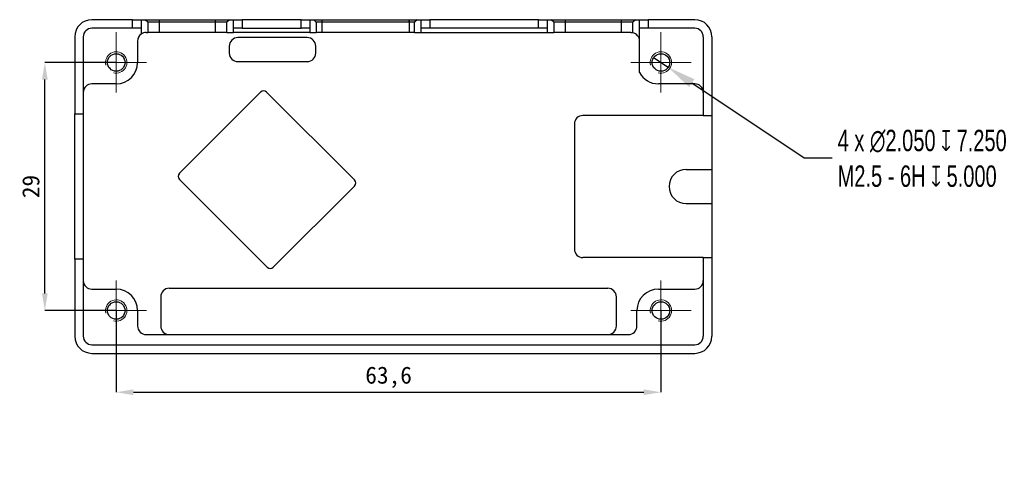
# Model space of a CAD drawing. Header units: millimetres. Extents: x 1616 to 1731, y 2339 to 2393.
import ezdxf

# ---------------------------------------------------------------- set-up
doc = ezdxf.new("R2010")
doc.units = ezdxf.units.MM
doc.styles.add('SLDTEXTSTYLE2', font='TXT', dxfattribs={"width": 0.7})
doc.styles.add('黑体高度2mm', font='simhei.ttf', dxfattribs={"height": 2})
doc.dimstyles.new('SLDDIMSTYLE1', dxfattribs={"dimtxt": 2.5, "dimasz": 3.302, "dimexe": 0, "dimexo": 0.0625, "dimtad": 0, "dimtih": 1, "dimtoh": 1, "dimdec": 3, "dimrnd": 1e-09, "dimzin": 4, "dimdsep": 46, "dimtxsty": 'SLDTEXTSTYLE2', "dimblk1": 'NONE', "dimsah": 1, "dimcen": 0, "dimadec": 0, "dimazin": 1, "dimtfac": 1, "dimtdec": 3, "dimtmove": 0, "dimatfit": 3, "dimldrblk": 'NONE', "dimfxl": 1, "dimfrac": 2, "dimtolj": 1, "dimtzin": 12, "dimarcsym": 0})
doc.dimstyles.new('红色高度2mm', dxfattribs={"dimtxt": 2, "dimasz": 2, "dimexe": 0, "dimexo": 0, "dimtad": 1, "dimdec": 1, "dimtxsty": '黑体高度2mm', "dimcen": 2.5, "dimclrd": 1, "dimclre": 1, "dimclrt": 1, "dimadec": 0, "dimazin": 0, "dimtfac": 1, "dimtdec": 1, "dimtmove": 0, "dimatfit": 3, "dimfxl": 1, "dimarcsym": 0})

# ---------------------------------------------------------------- blocks, each defined once
blk = doc.blocks.new('*D6')
at = {"color": 0, "linetype": 'Continuous', "lineweight": -2, "transparency": 16777216}
for p, q in [((1690.5, 2388.39), (1692.2, 2387.25)), ((1708.06, 2376.62), (1694.94, 2385.41)), ((1711.36, 2376.62), (1708.06, 2376.62))]:
    blk.add_line(p, q, dxfattribs=at)
at = {"color": 0, "linetype": 'Continuous', "transparency": 16777216}
blk.add_solid([(1695.25, 2385.87), (1694.64, 2384.95), (1692.2, 2387.25)], dxfattribs=at)
at = {"layer": 'Defpoints', "color": 0, "linetype": 'Continuous', "transparency": 16777216}
for p in [(1690.5, 2388.39), (1692.2, 2387.25)]:
    blk.add_point(p, dxfattribs=at)
at = {"color": 0, "linetype": 'Continuous', "lineweight": 18, "transparency": 16777216, "insert": (1711.98, 2379.95), "char_height": 2.5, "attachment_point": 1, "style": 'SLDTEXTSTYLE2'}
blk.add_mtext('\\A1;4 x ∅2.050 {\\fGDT;x} 7.250\\PM2.5 - 6H {\\fGDT;x} 5.000\\P', dxfattribs=at)
blk = doc.blocks.new('_None')
blk = doc.blocks.new('SW_CENTERMARKSYMBOL_0')
at = {"color": 0, "linetype": 'Continuous', "lineweight": 18}
for p, q in [((0, 2.5), (0, 3.525)), ((0, 0), (0, 2.5)), ((-2.5, 0), (-3.525, 0)), ((0, 0), (-2.5, 0)), ((0, 0), (0, -2.5)), ((0, 0), (2.5, 0)), ((2.5, 0), (3.525, 0)), ((0, -2.5), (0, -3.525))]:
    blk.add_line(p, q, dxfattribs=at)
blk = doc.blocks.new('SW_CENTERMARKSYMBOL_1')
at = {"color": 0, "linetype": 'Continuous', "lineweight": 18}
for p, q in [((0, 2.5), (0, 3.525)), ((0, 0), (0, 2.5)), ((-2.5, 0), (-3.525, 0)), ((0, 0), (-2.5, 0)), ((0, 0), (0, -2.5)), ((0, 0), (2.5, 0)), ((2.5, 0), (3.525, 0)), ((0, -2.5), (0, -3.525))]:
    blk.add_line(p, q, dxfattribs=at)
blk = doc.blocks.new('SW_CENTERMARKSYMBOL_2')
at = {"color": 0, "linetype": 'Continuous', "lineweight": 18}
for p, q in [((0, 2.5), (0, 3.525)), ((0, 0), (0, 2.5)), ((-2.5, 0), (-3.525, 0)), ((0, 0), (-2.5, 0)), ((0, 0), (0, -2.5)), ((0, 0), (2.5, 0)), ((2.5, 0), (3.525, 0)), ((0, -2.5), (0, -3.525))]:
    blk.add_line(p, q, dxfattribs=at)
blk = doc.blocks.new('SW_CENTERMARKSYMBOL_3')
at = {"color": 0, "linetype": 'Continuous', "lineweight": 18}
for p, q in [((0, 2.5), (0, 3.525)), ((0, 0), (0, 2.5)), ((-2.5, 0), (-3.525, 0)), ((0, 0), (-2.5, 0)), ((0, 0), (0, -2.5)), ((0, 0), (2.5, 0)), ((2.5, 0), (3.525, 0)), ((0, -2.5), (0, -3.525))]:
    blk.add_line(p, q, dxfattribs=at)
blk = doc.blocks.new('*D7')
at = {"color": 1, "lineweight": -2, "transparency": 16777216}
for p, q in [((1627.75, 2358.82), (1627.75, 2349.27)), ((1691.35, 2358.82), (1691.35, 2349.27)), ((1629.75, 2349.27), (1689.35, 2349.27))]:
    blk.add_line(p, q, dxfattribs=at)
at = {"color": 1, "transparency": 16777216}
for points in [[(1629.75, 2349.61), (1629.75, 2348.94), (1627.75, 2349.27)], [(1689.35, 2349.61), (1689.35, 2348.94), (1691.35, 2349.27)]]:
    blk.add_solid(points, dxfattribs=at)
at = {"layer": 'Defpoints', "color": 0, "transparency": 16777216}
for p in [(1627.75, 2358.82), (1691.35, 2358.82), (1691.35, 2349.27)]:
    blk.add_point(p, dxfattribs=at)
at = {"color": 1, "transparency": 16777216, "insert": (1659.55, 2351.02), "char_height": 2, "attachment_point": 5, "style": '黑体高度2mm'}
blk.add_mtext('63,6', dxfattribs=at)
blk = doc.blocks.new('*D8')
at = {"color": 1, "lineweight": -2, "transparency": 16777216}
for p, q in [((1627.75, 2387.82), (1619.42, 2387.82)), ((1619.42, 2360.82), (1619.42, 2385.82)), ((1627.75, 2358.82), (1619.42, 2358.82))]:
    blk.add_line(p, q, dxfattribs=at)
at = {"color": 1, "transparency": 16777216}
for points in [[(1619.08, 2385.82), (1619.75, 2385.82), (1619.42, 2387.82)], [(1619.08, 2360.82), (1619.75, 2360.82), (1619.42, 2358.82)]]:
    blk.add_solid(points, dxfattribs=at)
at = {"layer": 'Defpoints', "color": 0, "transparency": 16777216}
for p in [(1619.42, 2387.82), (1627.75, 2387.82), (1627.75, 2358.82)]:
    blk.add_point(p, dxfattribs=at)
at = {"color": 1, "transparency": 16777216, "insert": (1617.79, 2373.32), "char_height": 2, "attachment_point": 5, "rotation": 90, "style": '黑体高度2mm'}
blk.add_mtext('29', dxfattribs=at)

msp = doc.modelspace()

# ---------------------------------------------------------------- linework, layer by layer
at = {"color": 7, "linetype": 'Continuous', "lineweight": 25}
for p, q in [((1629.6509, 2392.8207), (1624.9009, 2392.8207)), ((1629.6509, 2391.8207), (1629.6509, 2392.8207)), ((1629.6509, 2392.8207), (1630.6509, 2392.8207)), ((1630.6509, 2392.8207), (1630.6509, 2391.8207)), ((1630.6509, 2392.8207), (1631.1309, 2392.8207)), ((1631.4309, 2392.5207), (1631.1309, 2392.8207)), ((1631.1309, 2392.8207), (1632.7809, 2392.8207)), ((1631.4309, 2392.5207), (1631.4309, 2391.3207)), ((1632.7809, 2392.5207), (1631.4309, 2392.5207)), ((1632.7809, 2392.8207), (1632.7809, 2392.5207)), ((1632.7809, 2392.8207), (1639.3209, 2392.8207)), ((1632.7809, 2392.5207), (1632.7809, 2391.3207)), ((1639.3209, 2392.5207), (1632.7809, 2392.5207)), ((1639.3209, 2392.8207), (1639.3209, 2392.5207)), ((1639.3209, 2392.8207), (1640.9709, 2392.8207)), ((1639.3209, 2392.5207), (1639.3209, 2391.3207)), ((1640.6709, 2392.5207), (1639.3209, 2392.5207)), ((1640.9709, 2392.8207), (1640.6709, 2392.5207)), ((1640.6709, 2391.3207), (1640.6709, 2392.5207)), ((1640.9709, 2392.8207), (1641.4509, 2392.8207)), ((1641.4509, 2391.8207), (1641.4509, 2392.8207)), ((1641.4509, 2392.8207), (1642.4509, 2392.8207)), ((1642.4509, 2392.8207), (1642.4509, 2391.8207)), ((1649.3509, 2392.8207), (1642.4509, 2392.8207)), ((1649.3509, 2391.8207), (1649.3509, 2392.8207)), ((1649.3509, 2392.8207), (1650.3509, 2392.8207)), ((1650.3509, 2392.8207), (1650.3509, 2391.8207)), ((1650.3509, 2392.8207), (1650.8088, 2392.8207)), ((1651.0751, 2392.5543), (1650.8088, 2392.8207)), ((1650.8088, 2392.8207), (1651.7387, 2392.8207)), ((1651.1088, 2392.4822), (1651.0751, 2392.5543)), ((1651.1088, 2392.5207), (1651.0751, 2392.5543)), ((1651.1088, 2392.4822), (1651.1088, 2392.5207)), ((1651.7409, 2392.5207), (1651.1088, 2392.5207)), ((1651.1088, 2392.4822), (1651.1088, 2391.3207)), ((1651.7387, 2392.8207), (1651.7409, 2392.5207)), ((1651.7387, 2392.8207), (1651.7446, 2392.8207)), ((1651.7409, 2392.4871), (1651.7409, 2392.5207)), ((1651.7457, 2392.5207), (1651.7409, 2392.5207)), ((1651.7446, 2392.8207), (1651.7457, 2392.5207)), ((1651.7446, 2392.8207), (1661.9561, 2392.8207)), ((1651.7457, 2392.4871), (1651.7457, 2392.5207)), ((1661.9561, 2392.5207), (1651.7457, 2392.5207)), ((1651.7457, 2392.4871), (1651.7457, 2391.3207)), ((1661.9561, 2392.8207), (1661.9561, 2392.5207)), ((1661.9561, 2392.8207), (1661.9626, 2392.8207)), ((1661.9561, 2392.4871), (1661.9561, 2392.5207)), ((1661.9609, 2392.5207), (1661.9561, 2392.5207)), ((1661.9561, 2392.4871), (1661.9561, 2391.3207)), ((1661.9609, 2392.5207), (1661.9626, 2392.8207)), ((1662.5931, 2392.5207), (1661.9609, 2392.5207)), ((1661.9609, 2392.4871), (1661.9609, 2392.5207)), ((1661.9626, 2392.8207), (1662.8931, 2392.8207)), ((1662.6267, 2392.5543), (1662.5931, 2392.4822)), ((1662.6267, 2392.5543), (1662.5931, 2392.5207)), ((1662.5931, 2392.4822), (1662.5931, 2392.5207)), ((1662.5931, 2391.3207), (1662.5931, 2392.4822)), ((1662.8931, 2392.8207), (1662.6267, 2392.5543)), ((1662.8931, 2392.8207), (1663.3509, 2392.8207)), ((1663.3509, 2391.8207), (1663.3509, 2392.8207)), ((1663.3509, 2392.8207), (1664.3509, 2392.8207)), ((1664.3509, 2392.8207), (1664.3509, 2391.8207)), ((1677.0509, 2392.8207), (1664.3509, 2392.8207)), ((1677.0509, 2391.8207), (1677.0509, 2392.8207)), ((1677.0509, 2392.8207), (1678.0509, 2392.8207)), ((1678.0509, 2392.8207), (1678.0509, 2391.8207)), ((1678.0509, 2392.8207), (1678.5308, 2392.8207)), ((1678.8308, 2392.5207), (1678.5308, 2392.8207)), ((1678.5308, 2392.8207), (1680.1808, 2392.8207)), ((1678.8308, 2392.5207), (1678.8308, 2391.3207)), ((1680.1808, 2392.5207), (1678.8308, 2392.5207)), ((1680.1808, 2392.8207), (1680.1808, 2392.5207)), ((1680.1808, 2392.8207), (1686.7208, 2392.8207)), ((1680.1808, 2392.5207), (1680.1808, 2391.3207)), ((1686.7208, 2392.5207), (1680.1808, 2392.5207)), ((1686.7208, 2392.8207), (1686.7208, 2392.5207)), ((1686.7208, 2392.8207), (1688.3708, 2392.8207)), ((1686.7208, 2392.5207), (1686.7208, 2391.3207)), ((1688.0708, 2392.5207), (1686.7208, 2392.5207)), ((1688.3708, 2392.8207), (1688.0708, 2392.5207)), ((1688.0708, 2391.2962), (1688.0708, 2392.5207)), ((1688.3708, 2392.8207), (1688.8509, 2392.8207)), ((1688.8509, 2391.8207), (1688.8509, 2392.8207)), ((1688.8509, 2392.8207), (1689.8509, 2392.8207)), ((1689.8509, 2392.8207), (1689.8509, 2391.8207)), ((1695.3009, 2392.8207), (1689.8509, 2392.8207)), ((1629.6509, 2391.8207), (1624.9009, 2391.8207)), ((1630.6509, 2391.8207), (1629.6509, 2391.8207)), ((1630.6509, 2391.8207), (1630.6509, 2391.1207)), ((1631.2509, 2391.3207), (1631.4309, 2391.3207)), ((1632.7809, 2391.3207), (1631.4309, 2391.3207)), ((1639.3209, 2391.3207), (1632.7809, 2391.3207)), ((1640.6709, 2391.3207), (1639.3209, 2391.3207)), ((1640.6709, 2391.3207), (1641.4509, 2391.3207)), ((1642.4509, 2391.8207), (1641.4509, 2391.8207)), ((1641.4509, 2391.3207), (1641.4509, 2391.8207)), ((1650.3509, 2391.3207), (1641.4509, 2391.3207)), ((1642.4509, 2391.8207), (1649.3509, 2391.8207)), ((1650.3509, 2391.8207), (1649.3509, 2391.8207)), ((1650.3509, 2391.8207), (1650.3509, 2391.3207)), ((1650.3509, 2391.3207), (1651.1088, 2391.3207)), ((1651.7457, 2391.3207), (1651.1088, 2391.3207)), ((1661.9561, 2391.3207), (1651.7457, 2391.3207)), ((1662.5931, 2391.3207), (1661.9561, 2391.3207)), ((1662.5931, 2391.3207), (1663.3509, 2391.3207)), ((1664.3509, 2391.8207), (1663.3509, 2391.8207)), ((1663.3509, 2391.3207), (1663.3509, 2391.8207)), ((1663.3509, 2391.3207), (1678.0509, 2391.3207)), ((1677.0509, 2391.8207), (1664.3509, 2391.8207)), ((1678.0509, 2391.8207), (1677.0509, 2391.8207)), ((1678.0509, 2391.8207), (1678.0509, 2391.3207)), ((1678.0509, 2391.3207), (1678.8308, 2391.3207)), ((1680.1808, 2391.3207), (1678.8308, 2391.3207)), ((1686.7208, 2391.3207), (1680.1808, 2391.3207)), ((1687.8509, 2391.3207), (1686.7208, 2391.3207)), ((1689.8509, 2391.8207), (1688.8509, 2391.8207)), ((1688.8509, 2386.6333), (1688.8509, 2391.8207)), ((1695.3009, 2391.8207), (1689.8509, 2391.8207)), ((1622.9009, 2390.8207), (1622.9009, 2381.8207)), ((1623.9009, 2390.8207), (1623.9009, 2381.8207)), ((1630.2509, 2390.3207), (1630.2509, 2387.8207)), ((1650.0509, 2390.7207), (1641.9509, 2390.7207)), ((1696.3009, 2390.8207), (1696.3009, 2381.6207)), ((1697.3009, 2390.8207), (1697.3009, 2381.6207)), ((1640.9509, 2389.7207), (1640.9509, 2388.9207)), ((1651.0509, 2388.9207), (1651.0509, 2389.7207)), ((1641.9509, 2387.9207), (1650.0509, 2387.9207)), ((1627.7509, 2385.3207), (1624.9009, 2385.3207)), ((1695.3009, 2385.3207), (1691.0509, 2385.3207)), ((1635.133, 2374.8621), (1644.6082, 2384.3374)), ((1645.3153, 2384.3374), (1655.5683, 2374.0843)), ((1622.9009, 2381.8207), (1623.9009, 2381.8207)), ((1622.9009, 2364.8207), (1622.9009, 2381.8207)), ((1623.9009, 2381.8207), (1623.9009, 2364.8207)), ((1696.3009, 2381.6207), (1682.2509, 2381.6207)), ((1696.3009, 2381.6207), (1697.3009, 2381.6207)), ((1697.3009, 2381.6207), (1697.3009, 2375.3207)), ((1681.2509, 2380.6207), (1681.2509, 2366.0207)), ((1694.3009, 2375.3207), (1697.3009, 2375.3207)), ((1697.3009, 2375.3207), (1697.3009, 2371.3207)), ((1645.386, 2363.902), (1635.133, 2374.155)), ((1655.5683, 2373.3772), (1646.0931, 2363.902)), ((1694.3009, 2371.3207), (1697.3009, 2371.3207)), ((1697.3009, 2371.3207), (1697.3009, 2365.0207)), ((1696.3009, 2365.0207), (1682.2509, 2365.0207)), ((1696.3009, 2365.0207), (1696.3009, 2355.8207)), ((1696.3009, 2365.0207), (1697.3009, 2365.0207)), ((1697.3009, 2365.0207), (1697.3009, 2355.8207)), ((1622.9009, 2364.8207), (1622.9009, 2355.8207)), ((1623.9009, 2364.8207), (1622.9009, 2364.8207)), ((1623.9009, 2364.8207), (1623.9009, 2355.8207)), ((1633.9509, 2361.4207), (1685.1509, 2361.4207)), ((1624.9009, 2361.3207), (1627.7509, 2361.3207)), ((1632.9509, 2360.4207), (1632.9509, 2357.0207)), ((1686.1509, 2357.0207), (1686.1509, 2360.4207)), ((1691.0509, 2361.3207), (1695.3009, 2361.3207)), ((1630.2509, 2358.8207), (1630.2509, 2357.0207)), ((1688.5509, 2357.0207), (1688.5509, 2358.8207)), ((1631.2509, 2356.0207), (1687.5509, 2356.0207)), ((1624.9009, 2354.8207), (1695.3009, 2354.8207)), ((1624.9009, 2353.8207), (1695.3009, 2353.8207))]:
    msp.add_line(p, q, dxfattribs=at)
for centre in [(1627.7509, 2387.8207), (1691.3509, 2387.8207), (1627.7509, 2358.8207), (1691.3509, 2358.8207)]:
    msp.add_circle(centre, 1.025, dxfattribs=at)
for centre, radius, start, end in [((1624.9009, 2390.8207), 2, 90, 180), ((1695.3009, 2390.8207), 2, 0, 90), ((1624.9009, 2390.8207), 1, 90, 180), ((1631.2509, 2390.3207), 1, 90, 126.869898), ((1687.8509, 2390.3207), 1, 0, 77.29684), ((1695.3009, 2390.8207), 1, 0, 90), ((1631.2509, 2390.3207), 1, 126.869898, 180), ((1641.9509, 2389.7207), 1, 90, 180), ((1650.0509, 2389.7207), 1, 0, 90), ((1641.9509, 2388.9207), 1, 180, 270), ((1650.0509, 2388.9207), 1, 270, 0), ((1627.7509, 2387.8207), 2.5, 270, 0), ((1691.0509, 2387.8207), 2.5, 208.357637, 270), ((1624.9009, 2384.3207), 1, 90, 180), ((1644.9617, 2383.9838), 0.5, 45, 135), ((1695.3009, 2384.3207), 1, 0, 90), ((1682.2509, 2380.6207), 1, 90, 180), ((1694.3009, 2373.3207), 2, 90, 270), ((1635.4865, 2374.5086), 0.5, 135, 225), ((1655.2148, 2373.7308), 0.5, 315, 45), ((1682.2509, 2366.0207), 1, 180, 270), ((1645.7396, 2364.2555), 0.5, 225, 315), ((1624.9009, 2362.3207), 1, 180, 270), ((1633.9509, 2360.4207), 1, 90, 180), ((1685.1509, 2360.4207), 1, 0, 90), ((1695.3009, 2362.3207), 1, 270, 0), ((1627.7509, 2358.8207), 2.5, 0, 90), ((1691.0509, 2358.8207), 2.5, 90, 180), ((1631.2509, 2357.0207), 1, 180, 270), ((1633.9509, 2357.0207), 1, 180, 270), ((1685.1509, 2357.0207), 1, 270, 0), ((1687.5509, 2357.0207), 1, 270, 0), ((1624.9009, 2355.8207), 2, 180, 270), ((1624.9009, 2355.8207), 1, 180, 270), ((1695.3009, 2355.8207), 1, 270, 0), ((1695.3009, 2355.8207), 2, 270, 0)]:
    msp.add_arc(centre, radius, start, end, dxfattribs=at)
at = {"color": 7, "linetype": 'Continuous', "lineweight": 18}
for centre in [(1627.7509, 2387.8207), (1691.3509, 2387.8207), (1627.7509, 2358.8207), (1691.3509, 2358.8207)]:
    msp.add_arc(centre, 1.25, 255, 195, dxfattribs=at)
at = {"color": 7, "linetype": 'Continuous', "lineweight": 25}
for centre, start_param, end_param in [((1651.7457, 2391.1207), 0, 0.00748258), ((1661.9561, 2391.1207), 6.27570272, 6.28318531)]:
    msp.add_ellipse(centre, major_axis=(0, 1.3664), ratio=0.46630766, start_param=start_param, end_param=end_param, dxfattribs=at)
msp.add_open_spline([(1687.8509, 2391.3207), (1687.9229, 2391.3207), (1687.977, 2391.3134), (1688.0513, 2391.3011), (1688.0708, 2391.2962), (1688.0708, 2391.2962)], degree=3, knots=[0, 0, 0, 0, 0.5, 0.5, 1, 1, 1, 1], dxfattribs=at)

# ---------------------------------------------------------------- block references
at = {"color": 7, "linetype": 'Continuous', "lineweight": 0}
for name, p in [('SW_CENTERMARKSYMBOL_1', (1627.7509, 2387.8207)), ('SW_CENTERMARKSYMBOL_0', (1691.3509, 2387.8207)), ('SW_CENTERMARKSYMBOL_2', (1627.7509, 2358.8207)), ('SW_CENTERMARKSYMBOL_3', (1691.3509, 2358.8207))]:
    msp.add_blockref(name, p, dxfattribs=at)

# ---------------------------------------------------------------- dimensions: what is measured, and where the dimension line sits
at = {"color": 3, "linetype": 'Continuous', "lineweight": 18}
dim = msp.add_diameter_dim_2p(p1=(1690.4996, 2388.3916), p2=(1692.2022, 2387.2498), text='4 x <> {\\fGDT;x} 7.250\\PM2.5 - 6H {\\fGDT;x} 5.000\\P', dimstyle='SLDDIMSTYLE1', dxfattribs=at)
dim.commit()
dim.dimension.update_dxf_attribs({"geometry": '*D6', "text_midpoint": (1725.6706, 2376.6174), "dimtype": 163})
dim = msp.add_linear_dim(base=(1619.4162, 2387.8207), p1=(1627.7509, 2358.8207), p2=(1627.7509, 2387.8207), angle=90, dimstyle='红色高度2mm')
dim.commit()
dim.dimension.update_dxf_attribs({"geometry": '*D8', "text_midpoint": (1617.7912, 2373.3207)})
dim = msp.add_linear_dim(base=(1691.3509, 2349.2742), p1=(1627.7509, 2358.8207), p2=(1691.3509, 2358.8207), dimstyle='红色高度2mm')
dim.commit()
dim.dimension.update_dxf_attribs({"geometry": '*D7', "text_midpoint": (1659.5509, 2351.0228)})

doc.saveas('drawing.dxf')
